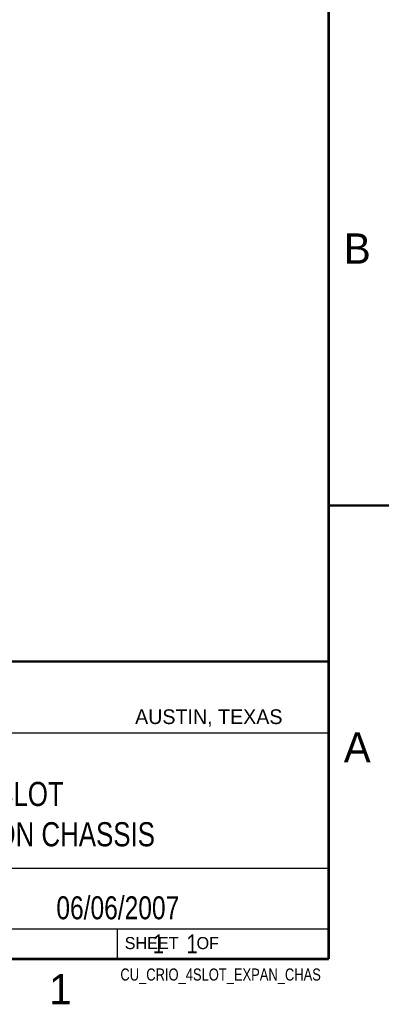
# Model space of a CAD drawing. Header units: inches. Extents: x 0 to 22, y 0 to 17.
# Tile 14 of 30: x 18.9 to 22, y 0.1 to 8.3. Entities that reach past the tile are written whole.
import ezdxf
from ezdxf.enums import TextEntityAlignment as Align

# ---------------------------------------------------------------- set-up
doc = ezdxf.new("R2010")
doc.units = ezdxf.units.IN
doc.header["$LTSCALE"] = 1.21
doc.header["$MEASUREMENT"] = 0
doc.layers.get('0').update_dxf_attribs({"linetype": 'CONTINUOUS'})
doc.styles.get("Standard").update_dxf_attribs({"font": 'txt', "width": 0.8})

msp = doc.modelspace()

# ---------------------------------------------------------------- linework, layer by layer
at = {"color": 2, "linetype": 'CONTINUOUS'}
for p, q in [((16.3737, 2.9596), (21.5037, 2.9596)), ((16.375, 2.96), (21.5, 2.96)), ((21.5037, 2.9596), (21.5037, 1.2496)), ((16.7288, 2.37), (21.5, 2.37)), ((16.3737, 1.2496), (21.5037, 1.2496)), ((18.01, 1.25), (21.5, 1.25)), ((21.5, 1.25), (21.5, 0.75)), ((16.375, 0.75), (21.5, 0.75)), ((18.01, 0.75), (21.5, 0.75)), ((19.75, 0.75), (21.5, 0.75)), ((19.75, 0.75), (19.75, 0.5)), ((21.5, 0.75), (21.5, 0.5)), ((19.75, 0.5), (21.5, 0.5)), ((20.4977, 0.4994), (21.4977, 0.4994)), ((20.4977, 0.4994), (20.4977, 0.4989)), ((20.4977, 0.4989), (21.4977, 0.4989)), ((21.4977, 0.4994), (21.4977, 0.4989))]:
    msp.add_line(p, q, dxfattribs=at)
at = {"color": 7, "linetype": 'CONTINUOUS', "const_width": 0.02}
for points in [[(21.5, 0.5), (21.5, 16.5)], [(22, 4.25), (21.5, 4.25)], [(13.6, 2.9595), (21.5, 2.96)], [(0.5, 0.5), (21.5, 0.5)]]:
    msp.add_lwpolyline(points, dxfattribs=at)

# ---------------------------------------------------------------- texts
at = {"color": 2, "linetype": 'CONTINUOUS'}
for s, height, p in [('B', 0.25, (21.625, 6.25)), ('AUSTIN, TEXAS', 0.121576, (19.898, 2.4426)), ('A', 0.25, (21.625, 2.125)), ('SHEET    OF', 0.1, (19.8121, 0.5815)), ('1', 0.25, (19.1875, 0.125))]:
    msp.add_text(s, height=height, dxfattribs=at).set_placement(p)
at = {"color": 2, "linetype": 'CONTINUOUS', "width": 0.8}
msp.add_text('CU_CRIO_4SLOT_EXPAN_CHAS', height=0.1, dxfattribs=at).set_placement((21.4352, 0.3213), align=Align.RIGHT)
at = {"color": 7, "linetype": 'CONTINUOUS'}
for s, insert, char_height, width, attachment_point in [('4 SLOT\\PEXPANSION CHASSIS', (18.9387, 1.9646), 0.2, 2.72, 2), ('06/06/2007 ', (19.755, 1.0181), 0.19, 1.672, 2), ('     1    1', (19.8125, 0.7031), 0.15625, 1.375, 1)]:
    msp.add_mtext(s, dxfattribs=dict(at, insert=insert, char_height=char_height, width=width, attachment_point=attachment_point))

doc.saveas('drawing.dxf')
